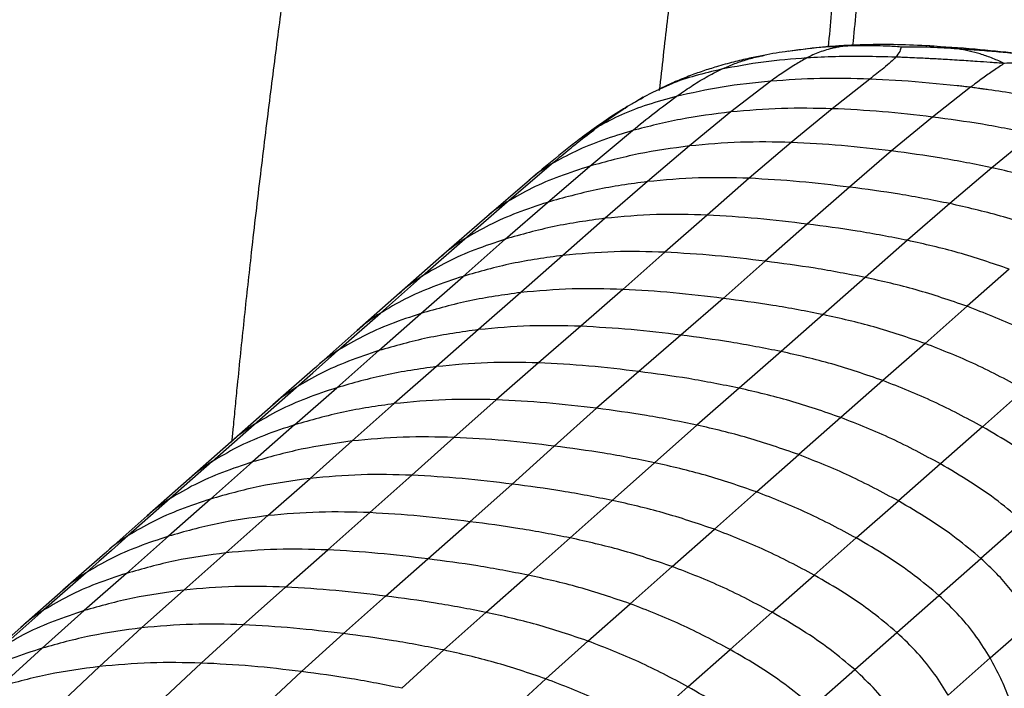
# Paper-space layout '_Dimetric' of a CAD drawing. Header units: millimetres. Extents: x -453 to 610, y -49 to 852.
# Tile 12 of 14: x 295 to 500, y 462 to 601. Entities that reach past the tile are written whole.
import ezdxf

# ---------------------------------------------------------------- set-up
doc = ezdxf.new("R2010")
doc.units = ezdxf.units.MM

psp = doc.layouts.new('_Dimetric')

# ---------------------------------------------------------------- linework, layer by layer
at = {"color": 7, "linetype": 'Continuous', "lineweight": 25}
for p, q in [((455.05, 594.1), (454.66, 594.05)), ((458.3, 594.56), (455.04, 594.16)), ((470.86, 595.47), (469.71, 595.42)), ((449.55, 593.23), (449.75, 593.27)), ((451.03, 587.89), (442.74, 581.49)), ((471.62, 588.33), (463.78, 582.17)), ((479.61, 587.9), (471.62, 588.33)), ((489.84, 586.94), (479.61, 587.9)), ((427.8, 586.15), (426.44, 585.52)), ((492.57, 586.61), (484.65, 580.43)), ((424.52, 584.55), (423.15, 583.74)), ((424.32, 584.4), (424.63, 584.57)), ((426.42, 585.56), (424.53, 584.56)), ((463.78, 582.17), (455.29, 575.16)), ((442.74, 581.49), (434.12, 574.42)), ((484.65, 580.43), (476.15, 573.38)), ((415.13, 578.44), (411.91, 576.23)), ((413.38, 570.22), (422.28, 577.62)), ((505.55, 576.91), (497.02, 569.9)), ((434.12, 574.42), (425.36, 567.01)), ((455.29, 575.16), (446.57, 567.7)), ((476.15, 573.38), (467.41, 565.85)), ((396.22, 562.8), (405.37, 570.61)), ((404.57, 562.69), (413.38, 570.22)), ((497.02, 569.9), (488.26, 562.44)), ((400.83, 567.34), (391.46, 559.28)), ((446.57, 567.7), (437.8, 560.05)), ((425.36, 567.01), (416.58, 559.39)), ((467.41, 565.85), (458.64, 558.17)), ((387.38, 555.1), (396.22, 562.8)), ((395.79, 555.04), (404.57, 562.69)), ((488.26, 562.44), (479.47, 554.8)), ((391.46, 559.28), (382.57, 551.49)), ((416.58, 559.39), (407.81, 551.67)), ((437.8, 560.05), (429.03, 552.32)), ((458.64, 558.17), (449.87, 550.45)), ((378.6, 547.39), (387.38, 555.1)), ((387.02, 547.31), (395.79, 555.04)), ((479.47, 554.8), (470.7, 547.08)), ((382.57, 551.49), (373.81, 543.79)), ((407.81, 551.67), (399.04, 543.94)), ((429.03, 552.32), (420.27, 544.6)), ((449.87, 550.45), (441.11, 542.73)), ((369.83, 539.66), (378.6, 547.39)), ((378.25, 539.58), (387.02, 547.31)), ((470.7, 547.08), (461.94, 539.35)), ((500.65, 548.8), (491.88, 541.08)), ((373.81, 543.79), (365.03, 536.05)), ((399.04, 543.94), (390.27, 536.23)), ((420.27, 544.6), (411.5, 536.93)), ((441.11, 542.73), (432.35, 535.08)), ((491.88, 541.08), (483.12, 533.35)), ((361.07, 531.93), (369.83, 539.66)), ((369.49, 531.86), (378.25, 539.58)), ((461.94, 539.35), (453.18, 531.68)), ((411.5, 536.93), (402.71, 529.32)), ((365.03, 536.05), (356.27, 528.32)), ((390.27, 536.23), (381.5, 528.54)), ((432.35, 535.08), (423.57, 527.52)), ((483.12, 533.35), (474.36, 525.64)), ((360.74, 524.15), (369.49, 531.86)), ((453.18, 531.68), (444.43, 524.06)), ((381.5, 528.54), (372.72, 520.84)), ((402.71, 529.32), (393.91, 521.65)), ((356.25, 528.3), (347.49, 520.58)), ((423.57, 527.52), (414.79, 519.87)), ((474.36, 525.64), (465.61, 517.95)), ((343.58, 516.5), (352.31, 524.21)), ((352, 516.44), (360.74, 524.15)), ((444.43, 524.06), (435.66, 516.39)), ((503.82, 523.76), (495.06, 516.04)), ((347.51, 520.59), (338.77, 512.89)), ((363.96, 513.08), (372.72, 520.84)), ((385.14, 513.83), (393.91, 521.65)), ((406, 512.02), (414.79, 519.87)), ((334.85, 508.81), (343.58, 516.5)), ((352, 516.44), (343.26, 508.73)), ((426.86, 508.57), (435.66, 516.39)), ((465.61, 517.95), (456.85, 510.24)), ((495.06, 516.04), (486.32, 508.33)), ((338.77, 512.89), (330.04, 505.19)), ((355.21, 505.31), (363.96, 513.08)), ((376.39, 505.97), (385.14, 513.83)), ((397.23, 504.11), (406, 512.02)), ((448.07, 502.48), (456.85, 510.24)), ((334.85, 508.81), (326.12, 501.11)), ((343.26, 508.73), (334.51, 501.01)), ((418.07, 500.72), (426.86, 508.57)), ((486.32, 508.33), (477.58, 500.62)), ((367.63, 498.18), (376.39, 505.97)), ((330.05, 505.19), (321.31, 497.49)), ((346.45, 497.56), (355.21, 505.31)), ((388.46, 496.3), (397.23, 504.11)), ((439.3, 494.72), (448.07, 502.48)), ((326.12, 501.11), (317.38, 493.4)), ((334.51, 501.01), (325.75, 493.28)), ((409.3, 492.93), (418.07, 500.72)), ((468.83, 492.91), (477.58, 500.62)), ((358.87, 490.44), (367.63, 498.18)), ((321.31, 497.49), (312.57, 489.78)), ((337.69, 489.83), (346.45, 497.56)), ((379.7, 488.56), (388.46, 496.3)), ((503.45, 496.36), (494.72, 488.66)), ((430.53, 486.97), (439.3, 494.72)), ((325.75, 493.28), (316.99, 485.55)), ((400.54, 485.19), (409.3, 492.93)), ((460.08, 485.19), (468.83, 492.91)), ((312.56, 489.76), (303.8, 482.04)), ((328.92, 482.08), (337.69, 489.83)), ((350.1, 482.7), (358.87, 490.44)), ((370.93, 480.82), (379.7, 488.56)), ((477.26, 473.26), (494.72, 488.66)), ((308.63, 485.68), (299.86, 477.95)), ((316.99, 485.55), (308.22, 477.81)), ((421.76, 479.24), (430.53, 486.97)), ((391.77, 477.45), (400.54, 485.19)), ((451.32, 477.46), (460.08, 485.19)), ((303.82, 482.06), (295.06, 474.33)), ((320.14, 474.22), (328.92, 482.08)), ((341.32, 474.87), (350.1, 482.7)), ((362.16, 473.03), (370.93, 480.82)), ((299.86, 477.95), (291.1, 470.22)), ((308.22, 477.81), (299.46, 469.99)), ((383.01, 469.62), (391.77, 477.45)), ((412.99, 471.49), (421.76, 479.24)), ((442.56, 469.73), (451.32, 477.46)), ((496.68, 467.98), (505.42, 475.69)), ((295.06, 474.33), (286.26, 466.57)), ((311.39, 466.18), (320.14, 474.22)), ((332.55, 466.91), (341.32, 474.87)), ((468.5, 465.54), (477.26, 473.26)), ((353.42, 465.14), (362.16, 473.03)), ((404.22, 463.63), (412.99, 471.49)), ((299.46, 469.99), (290.7, 462.02)), ((374.29, 461.66), (383.01, 469.62)), ((433.79, 461.99), (442.56, 469.73)), ((487.93, 460.26), (496.68, 467.98)), ((302.78, 458.05), (311.39, 466.18)), ((324.02, 458.91), (332.55, 466.91)), ((344.92, 457.2), (353.42, 465.14)), ((459.74, 457.81), (468.5, 465.54)), ((395.46, 455.59), (404.22, 463.63)), ((425, 454.17), (433.79, 461.99))]:
    psp.add_line(p, q, dxfattribs=at)
at = {"color": 7, "linetype": 'Continuous', "lineweight": 25, "flags": 128}
for points in [[(352.31, 524.21), (355.79, 527.28), (358.43, 529.6), (360.22, 531.18), (361.07, 531.93)], [(317.38, 493.4), (313.91, 490.34), (311.27, 488.01), (309.48, 486.43), (308.63, 485.68)]]:
    psp.add_lwpolyline(points, dxfattribs=at)
at = {"color": 7, "linetype": 'Continuous', "lineweight": 25}
for points, knots in [([(338.99, 513.08), (339.08, 514.04), (339.31, 516.44), (339.68, 520.3), (340.42, 527.7), (341.48, 538.04), (343.04, 552.36), (344.77, 567.28), (346.65, 582.65), (348.51, 597.19), (350.33, 611.09), (352.16, 624.69), (354.11, 638.46), (356.24, 652.78), (358.4, 666.74), (360.56, 680.18), (362.67, 692.88), (364.85, 705.61), (367.07, 718.09), (369.28, 729.95), (371.43, 740.85), (373.5, 750.56), (375.48, 759.03), (377.37, 766.36), (378.71, 770.7), (379.33, 772.74)], [0, 0, 0, 0, 0.01092, 0.027401, 0.043857, 0.095124, 0.145072, 0.206628, 0.264843, 0.319917, 0.372179, 0.423135, 0.474859, 0.529335, 0.586975, 0.634824, 0.683752, 0.733165, 0.781814, 0.828292, 0.871204, 0.909492, 0.943355, 0.973328, 1, 1, 1, 1]), ([(445.53, 731.48), (445.47, 728.95), (445.35, 723.63), (444.67, 715.35), (443.74, 706.5), (442.59, 697.27), (441.63, 690.24), (440.91, 685.13), (440.41, 681.62), (439.8, 677.34), (439.13, 672.71), (437.83, 663.74), (436.02, 651.33), (433.82, 635.74), (431.96, 621.37), (430.26, 607.29), (428.91, 595.49), (428.11, 588.36), (427.83, 585.94)], [0, 0, 0, 0, 0.051749, 0.108803, 0.1699, 0.233734, 0.298975, 0.315112, 0.339367, 0.371474, 0.403403, 0.435114, 0.556777, 0.65995, 0.757156, 0.852962, 0.950195, 1, 1, 1, 1]), ([(463.06, 595.03), (463.27, 597.34), (463.89, 604.19), (464.93, 615.88), (466.21, 630.08), (467.57, 644.58), (468.75, 656.9), (469.74, 667.02), (470.5, 674.8), (471.24, 682.22), (471.83, 688.22), (472.31, 693.21), (472.72, 697.67), (473.18, 702.98), (473.67, 709.15), (474.11, 716.19), (474.47, 724.12), (474.47, 729.71), (474.46, 732.66)], [0, 0, 0, 0, 0.0504908, 0.1494061, 0.2548111, 0.360225, 0.4656469, 0.5236253, 0.5811935, 0.6353811, 0.6857879, 0.7120395, 0.7444287, 0.7829959, 0.8277651, 0.8787596, 0.9361124, 1, 1, 1, 1]), ([(468.14, 595.35), (468.37, 597.67), (468.99, 603.99), (469.99, 614.57), (471.15, 627.16), (472.36, 640.49), (473.63, 654.73), (474.66, 666.44), (475.44, 675.24), (475.86, 680.1), (476.22, 684.1), (476.49, 687.22), (476.75, 690.11), (477, 693.04), (477.51, 699.22), (478.18, 708.75), (478.76, 721.08), (478.54, 729.21), (478.43, 733)], [0, 0, 0, 0, 0.05043, 0.137679, 0.230138, 0.324381, 0.427859, 0.539925, 0.579429, 0.619751, 0.645938, 0.666776, 0.687891, 0.709265, 0.730881, 0.823106, 0.917584, 1, 1, 1, 1]), ([(454.71, 594.12), (453.85, 593.99), (452.14, 593.74), (450.41, 593.42), (449.55, 593.26)], [0, 0, 0, 0, 0.5015283, 1, 1, 1, 1]), ([(466.32, 595.16), (463.72, 595.03), (459.8, 594.83), (456.24, 594.29), (455.05, 594.1)], [0, 0, 0, 0, 0.663789, 1, 1, 1, 1]), ([(464.16, 594.8), (463.12, 594.52), (460.89, 593.93), (459.36, 593.14), (458.54, 592.71)], [0, 0, 0, 0, 0.463242, 1, 1, 1, 1]), ([(468.98, 595.39), (467.94, 595.35), (465.11, 595.24), (461.73, 594.99), (459.35, 594.69), (458.81, 594.62)], [0, 0, 0, 0, 0.308304, 0.841142, 1, 1, 1, 1]), ([(466.32, 595.16), (465.94, 595.1), (465.18, 595), (464.5, 594.87), (464.16, 594.8)], [0, 0, 0, 0, 0.499998, 1, 1, 1, 1]), ([(470.95, 595.45), (470.35, 595.44), (468.72, 595.41), (467.25, 595.26), (466.32, 595.16)], [0, 0, 0, 0, 0.367952, 1, 1, 1, 1]), ([(478.13, 594.99), (477.12, 595.06), (475.22, 595.19), (473.24, 595.24), (472.18, 595.25), (471.86, 595.26), (471.31, 595.26), (470.7, 595.26), (470.17, 595.26), (469.96, 595.25), (469.89, 595.25), (469.88, 595.25), (469.85, 595.25), (469.82, 595.25), (469.78, 595.25), (469.77, 595.25), (469.76, 595.25), (469.74, 595.25), (469.69, 595.25), (469.5, 595.25), (468.36, 595.23), (467.27, 595.19), (466.32, 595.16)], [0, 0, 0, 0, 0.249096, 0.470928, 0.49546, 0.515518, 0.552964, 0.634456, 0.672429, 0.687445, 0.689517, 0.690049, 0.691227, 0.695424, 0.699695, 0.699983, 0.700102, 0.700492, 0.704621, 0.712877, 0.749763, 1, 1, 1, 1]), ([(484.11, 595.21), (481.87, 595.32), (477.47, 595.54), (472.93, 595.49), (470.69, 595.46)], [0, 0, 0, 0, 0.507704, 1, 1, 1, 1]), ([(478.13, 594.99), (478.09, 594.7), (478, 594.11), (477.34, 593.29), (477, 592.88)], [0, 0, 0, 0, 0.493948, 1, 1, 1, 1]), ([(489.92, 594.6), (488.04, 594.72), (484.11, 594.97), (480.18, 594.98), (478.13, 594.99)], [0, 0, 0, 0, 0.479014, 1, 1, 1, 1]), ([(502.03, 593.67), (499.2, 593.97), (493.14, 594.62), (487.05, 595.01), (483.81, 595.22)], [0, 0, 0, 0, 0.467685, 1, 1, 1, 1]), ([(489.92, 594.6), (488, 594.87), (485.99, 595.16), (484.02, 595.2), (483.94, 595.21)], [0, 0, 0, 0, 0.956079, 1, 1, 1, 1]), ([(494.58, 593.54), (493.83, 593.75), (492.34, 594.17), (490.73, 594.46), (489.92, 594.6)], [0, 0, 0, 0, 0.498624, 1, 1, 1, 1]), ([(504.93, 593.29), (502.46, 593.55), (498.64, 593.96), (494.76, 594.26), (493.18, 594.38), (492.63, 594.42), (491.49, 594.5), (490.54, 594.56), (489.92, 594.6)], [0, 0, 0, 0, 0.494408, 0.765031, 0.773307, 0.810376, 0.875232, 1, 1, 1, 1]), ([(449.58, 593.26), (448.59, 593.07), (446.57, 592.67), (443.26, 591.88), (440, 590.98), (436.86, 589.98), (433.87, 588.9), (430.76, 587.63), (428.75, 586.68), (427.7, 586.18)], [0, 0, 0, 0, 0.1425803, 0.2924952, 0.4504974, 0.5753828, 0.7071492, 0.8477974, 1, 1, 1, 1]), ([(440.78, 590.37), (441.58, 590.72), (443.12, 591.42), (445.74, 592.31), (447.86, 592.92), (449.23, 593.17), (449.55, 593.23)], [0, 0, 0, 0, 0.326219, 0.628673, 0.914292, 1, 1, 1, 1]), ([(458.54, 592.71), (455.49, 592.48), (449.34, 592), (443.65, 590.91), (440.78, 590.37)], [0, 0, 0, 0, 0.4960811, 1, 1, 1, 1]), ([(458.54, 592.71), (457.73, 592.26), (456, 591.3), (453.54, 589.68), (451.89, 588.51), (451.03, 587.89)], [0, 0, 0, 0, 0.295487, 0.630969, 1, 1, 1, 1]), ([(477, 592.88), (474.85, 592.94), (470.57, 593.05), (464.42, 593.01), (460.51, 592.81), (458.54, 592.71)], [0, 0, 0, 0, 0.332368, 0.663932, 1, 1, 1, 1]), ([(477, 592.88), (476.69, 592.55), (476, 591.81), (474.16, 590.3), (472.61, 589.1), (471.62, 588.33)], [0, 0, 0, 0, 0.223763, 0.504277, 1, 1, 1, 1]), ([(499.61, 591.58), (498.64, 591.65), (496.75, 591.78), (493.64, 592), (490.83, 592.18), (488.34, 592.34), (486.6, 592.44), (485.14, 592.52), (483.78, 592.59), (482.56, 592.65), (481.08, 592.72), (479.73, 592.78), (478.26, 592.84), (477.44, 592.87), (477, 592.88)], [0, 0, 0, 0, 0.126972, 0.246045, 0.405423, 0.495175, 0.575326, 0.636128, 0.688918, 0.756256, 0.800345, 0.887221, 0.939851, 1, 1, 1, 1]), ([(499.61, 591.58), (498.84, 591.93), (497.67, 592.46), (496.35, 592.96), (495.46, 593.27), (494.98, 593.42), (494.58, 593.54)], [0, 0, 0, 0, 0.486762, 0.734448, 0.774438, 1, 1, 1, 1]), ([(440.78, 590.37), (438.95, 589.93), (435.37, 589.08), (431.04, 587.7), (428.63, 586.54), (427.8, 586.15)], [0, 0, 0, 0, 0.407439, 0.797907, 1, 1, 1, 1]), ([(431.36, 584.69), (432.37, 585.4), (434.33, 586.76), (437.4, 588.67), (439.69, 589.82), (440.78, 590.37)], [0, 0, 0, 0, 0.359413, 0.694552, 1, 1, 1, 1]), ([(499.1, 591.25), (498.35, 590.75), (496.83, 589.73), (495.31, 588.63), (494.54, 588.07)], [0, 0, 0, 0, 0.4974887, 1, 1, 1, 1]), ([(499.61, 591.58), (499.52, 591.52), (499.35, 591.42), (499.18, 591.3), (499.1, 591.25)], [0, 0, 0, 0, 0.525692, 1, 1, 1, 1]), ([(508.76, 591.75), (508.07, 591.76), (507.28, 591.77), (506.27, 591.77), (505.38, 591.77), (503.12, 591.74), (501.09, 591.65), (499.61, 591.58)], [0, 0, 0, 0, 0.221965, 0.258686, 0.32743, 0.512723, 1, 1, 1, 1]), ([(451.03, 587.89), (447.64, 587.54), (440.9, 586.85), (434.52, 585.41), (431.36, 584.69)], [0, 0, 0, 0, 0.503156, 1, 1, 1, 1]), ([(471.62, 588.33), (468.15, 588.41), (461.15, 588.58), (454.42, 588.12), (451.03, 587.89)], [0, 0, 0, 0, 0.496111, 1, 1, 1, 1]), ([(494.54, 588.07), (494.49, 588.03), (494.05, 587.71), (493.39, 587.22), (492.79, 586.77), (492.57, 586.61)], [0, 0, 0, 0, 0.078559, 0.671748, 1, 1, 1, 1]), ([(492.57, 586.61), (492.12, 586.66), (491.63, 586.72), (490.72, 586.83), (490.27, 586.89), (489.84, 586.94)], [0, 0, 0, 0, 0.500076, 0.535397, 1, 1, 1, 1]), ([(495.25, 586.26), (495.01, 586.29), (494.57, 586.35), (493.67, 586.47), (493.02, 586.55), (492.57, 586.61)], [0, 0, 0, 0, 0.271001, 0.499916, 1, 1, 1, 1]), ([(513.47, 583.06), (513.32, 583.09), (511.41, 583.5), (507.59, 584.27), (502.03, 585.26), (497.87, 585.9), (495.61, 586.21), (495.25, 586.26)], [0, 0, 0, 0, 0.025474, 0.313905, 0.627933, 0.94216, 1, 1, 1, 1]), ([(431.36, 584.69), (429.37, 584.14), (425.48, 583.08), (420.04, 581.06), (416.73, 579.29), (415.13, 578.44)], [0, 0, 0, 0, 0.352101, 0.686726, 1, 1, 1, 1]), ([(415.13, 578.44), (416.26, 579.26), (418.47, 580.85), (421.49, 582.84), (423.57, 583.99), (424.32, 584.4)], [0, 0, 0, 0, 0.401864, 0.784392, 1, 1, 1, 1]), ([(422.28, 577.62), (423.77, 578.84), (426.69, 581.23), (429.82, 583.55), (431.36, 584.69)], [0, 0, 0, 0, 0.507656, 1, 1, 1, 1]), ([(421.6, 582.84), (421.06, 582.52), (418.86, 581.24), (415.66, 579.05), (413.13, 577.19), (411.82, 576.24)], [0, 0, 0, 0, 0.137281, 0.555651, 1, 1, 1, 1]), ([(463.78, 582.17), (460.27, 582.24), (453.18, 582.37), (446.24, 581.78), (442.74, 581.49)], [0, 0, 0, 0, 0.495647, 1, 1, 1, 1]), ([(484.65, 580.43), (481.18, 580.84), (474.21, 581.67), (467.27, 582), (463.78, 582.17)], [0, 0, 0, 0, 0.497993, 1, 1, 1, 1]), ([(442.74, 581.49), (439.23, 581.05), (432.26, 580.17), (425.59, 578.47), (422.28, 577.62)], [0, 0, 0, 0, 0.504298, 1, 1, 1, 1]), ([(505.55, 576.91), (502.05, 577.62), (495.09, 579.03), (488.12, 579.97), (484.65, 580.43)], [0, 0, 0, 0, 0.502002, 1, 1, 1, 1]), ([(405.37, 570.61), (406.53, 571.58), (408.53, 573.25), (411.75, 575.87), (413.89, 577.5), (415.13, 578.44)], [0, 0, 0, 0, 0.3668543, 0.6332309, 1, 1, 1, 1]), ([(422.28, 577.62), (420.21, 576.99), (416.16, 575.75), (410.47, 573.47), (407.03, 571.54), (405.37, 570.61)], [0, 0, 0, 0, 0.35205, 0.686529, 1, 1, 1, 1]), ([(411.88, 576.28), (409.98, 574.81), (406.17, 571.86), (402.6, 568.83), (400.81, 567.31)], [0, 0, 0, 0, 0.498978, 1, 1, 1, 1]), ([(434.12, 574.42), (430.56, 573.94), (423.51, 572.99), (416.74, 571.14), (413.38, 570.22)], [0, 0, 0, 0, 0.5041799, 1, 1, 1, 1]), ([(455.29, 575.16), (451.76, 575.23), (444.65, 575.38), (437.65, 574.75), (434.12, 574.42)], [0, 0, 0, 0, 0.49538, 1, 1, 1, 1]), ([(476.15, 573.38), (472.68, 573.79), (465.72, 574.62), (458.77, 574.98), (455.29, 575.16)], [0, 0, 0, 0, 0.497777, 1, 1, 1, 1]), ([(497.02, 569.9), (493.53, 570.6), (486.58, 572), (479.62, 572.92), (476.15, 573.38)], [0, 0, 0, 0, 0.502221, 1, 1, 1, 1]), ([(413.38, 570.22), (411.28, 569.54), (407.16, 568.21), (401.38, 565.79), (397.9, 563.77), (396.22, 562.8)], [0, 0, 0, 0, 0.351928, 0.686418, 1, 1, 1, 1]), ([(405.37, 570.61), (403.87, 569.68), (402.28, 568.69), (400.93, 567.4), (400.85, 567.32)], [0, 0, 0, 0, 0.939451, 1, 1, 1, 1]), ([(518.18, 563.83), (514.66, 565.04), (507.66, 567.44), (500.55, 569.09), (497.02, 569.9)], [0, 0, 0, 0, 0.50462, 1, 1, 1, 1]), ([(446.57, 567.7), (443.04, 567.79), (435.91, 567.97), (428.9, 567.33), (425.36, 567.01)], [0, 0, 0, 0, 0.495092, 1, 1, 1, 1]), ([(467.41, 565.85), (463.95, 566.27), (456.99, 567.11), (450.05, 567.5), (446.57, 567.7)], [0, 0, 0, 0, 0.497556, 1, 1, 1, 1]), ([(425.36, 567.01), (421.79, 566.52), (414.72, 565.54), (407.93, 563.64), (404.57, 562.69)], [0, 0, 0, 0, 0.504041, 1, 1, 1, 1]), ([(488.26, 562.44), (484.77, 563.13), (477.83, 564.49), (470.87, 565.4), (467.41, 565.85)], [0, 0, 0, 0, 0.502442, 1, 1, 1, 1]), ([(404.57, 562.69), (402.46, 561.99), (398.33, 560.63), (392.54, 558.14), (389.06, 556.09), (387.38, 555.1)], [0, 0, 0, 0, 0.3519259, 0.6864807, 1, 1, 1, 1]), ([(396.22, 562.8), (394.7, 561.83), (393.03, 560.76), (391.62, 559.39), (391.49, 559.26)], [0, 0, 0, 0, 0.904865, 1, 1, 1, 1]), ([(509.43, 556.42), (505.9, 557.63), (498.91, 560.03), (491.78, 561.64), (488.26, 562.44)], [0, 0, 0, 0, 0.504904, 1, 1, 1, 1]), ([(416.58, 559.39), (413.01, 558.89), (405.93, 557.91), (399.15, 555.99), (395.79, 555.04)], [0, 0, 0, 0, 0.503985, 1, 1, 1, 1]), ([(437.8, 560.05), (434.27, 560.14), (427.14, 560.34), (420.12, 559.71), (416.58, 559.39)], [0, 0, 0, 0, 0.494964, 1, 1, 1, 1]), ([(458.64, 558.17), (455.18, 558.59), (448.23, 559.44), (441.29, 559.84), (437.8, 560.05)], [0, 0, 0, 0, 0.497449, 1, 1, 1, 1]), ([(479.47, 554.8), (475.99, 555.47), (469.05, 556.82), (462.1, 557.72), (458.64, 558.17)], [0, 0, 0, 0, 0.502546, 1, 1, 1, 1]), ([(387.38, 555.1), (385.86, 554.12), (384.17, 553.02), (382.75, 551.62), (382.59, 551.47)], [0, 0, 0, 0, 0.8939462, 1, 1, 1, 1]), ([(395.79, 555.04), (393.67, 554.33), (389.55, 552.95), (383.76, 550.45), (380.28, 548.39), (378.6, 547.39)], [0, 0, 0, 0, 0.351944, 0.686516, 1, 1, 1, 1]), ([(500.65, 548.8), (497.12, 550.01), (490.12, 552.4), (483, 554), (479.47, 554.8)], [0, 0, 0, 0, 0.5050336, 1, 1, 1, 1]), ([(407.81, 551.67), (404.24, 551.18), (397.16, 550.2), (390.38, 548.27), (387.02, 547.31)], [0, 0, 0, 0, 0.503973, 1, 1, 1, 1]), ([(429.03, 552.32), (425.5, 552.42), (418.37, 552.62), (411.35, 551.99), (407.81, 551.67)], [0, 0, 0, 0, 0.494946, 1, 1, 1, 1]), ([(449.87, 550.45), (446.41, 550.87), (439.46, 551.72), (432.52, 552.12), (429.03, 552.32)], [0, 0, 0, 0, 0.497437, 1, 1, 1, 1]), ([(470.7, 547.08), (467.22, 547.75), (460.28, 549.09), (453.33, 550), (449.87, 550.45)], [0, 0, 0, 0, 0.502561, 1, 1, 1, 1]), ([(387.02, 547.31), (384.9, 546.61), (380.78, 545.23), (375, 542.72), (371.52, 540.66), (369.83, 539.66)], [0, 0, 0, 0, 0.3519495, 0.6865196, 1, 1, 1, 1]), ([(378.6, 547.39), (377.09, 546.41), (375.4, 545.31), (373.98, 543.91), (373.84, 543.76)], [0, 0, 0, 0, 0.897146, 1, 1, 1, 1]), ([(491.88, 541.08), (488.35, 542.29), (481.35, 544.69), (474.23, 546.28), (470.7, 547.08)], [0, 0, 0, 0, 0.5050496, 1, 1, 1, 1]), ([(420.27, 544.6), (416.74, 544.7), (409.6, 544.9), (402.59, 544.26), (399.04, 543.94)], [0, 0, 0, 0, 0.494951, 1, 1, 1, 1]), ([(399.04, 543.94), (395.48, 543.45), (388.4, 542.47), (381.61, 540.54), (378.25, 539.58)], [0, 0, 0, 0, 0.503977, 1, 1, 1, 1]), ([(441.11, 542.73), (437.65, 543.15), (430.7, 544), (423.76, 544.4), (420.27, 544.6)], [0, 0, 0, 0, 0.497445, 1, 1, 1, 1]), ([(461.94, 539.35), (458.45, 540.03), (451.52, 541.37), (444.57, 542.28), (441.11, 542.73)], [0, 0, 0, 0, 0.502555, 1, 1, 1, 1]), ([(512.58, 531.49), (509.23, 533.29), (502.48, 536.93), (495.43, 539.69), (491.88, 541.08)], [0, 0, 0, 0, 0.496029, 1, 1, 1, 1]), ([(378.25, 539.58), (376.14, 538.88), (372.01, 537.5), (366.23, 534.99), (362.75, 532.93), (361.07, 531.93)], [0, 0, 0, 0, 0.351945, 0.686517, 1, 1, 1, 1]), ([(369.83, 539.66), (368.32, 538.68), (366.63, 537.58), (365.21, 536.17), (365.06, 536.02)], [0, 0, 0, 0, 0.894519, 1, 1, 1, 1]), ([(483.12, 533.35), (479.58, 534.56), (472.59, 536.96), (465.46, 538.56), (461.94, 539.35)], [0, 0, 0, 0, 0.505047, 1, 1, 1, 1]), ([(411.5, 536.93), (407.97, 537.02), (400.83, 537.2), (393.82, 536.56), (390.27, 536.23)], [0, 0, 0, 0, 0.494983, 1, 1, 1, 1]), ([(432.35, 535.08), (428.88, 535.5), (421.93, 536.34), (414.99, 536.74), (411.5, 536.93)], [0, 0, 0, 0, 0.497486, 1, 1, 1, 1]), ([(390.27, 536.23), (386.71, 535.73), (379.63, 534.74), (372.85, 532.82), (369.49, 531.86)], [0, 0, 0, 0, 0.503974, 1, 1, 1, 1]), ([(453.18, 531.68), (449.7, 532.36), (442.76, 533.72), (435.81, 534.63), (432.35, 535.08)], [0, 0, 0, 0, 0.502511, 1, 1, 1, 1]), ([(503.82, 523.76), (500.47, 525.56), (493.72, 529.2), (486.67, 531.96), (483.12, 533.35)], [0, 0, 0, 0, 0.496025, 1, 1, 1, 1]), ([(369.49, 531.86), (367.38, 531.15), (363.26, 529.77), (357.48, 527.27), (354, 525.21), (352.31, 524.21)], [0, 0, 0, 0, 0.351939, 0.686514, 1, 1, 1, 1]), ([(361.07, 531.93), (359.56, 530.95), (357.86, 529.84), (356.43, 528.43), (356.28, 528.27)], [0, 0, 0, 0, 0.890883, 1, 1, 1, 1]), ([(474.36, 525.64), (470.83, 526.86), (463.83, 529.26), (456.71, 530.88), (453.18, 531.68)], [0, 0, 0, 0, 0.505009, 1, 1, 1, 1]), ([(381.5, 528.54), (377.94, 528.04), (370.87, 527.03), (364.1, 525.11), (360.74, 524.15)], [0, 0, 0, 0, 0.503981, 1, 1, 1, 1]), ([(402.71, 529.32), (399.18, 529.4), (392.04, 529.55), (385.04, 528.88), (381.5, 528.54)], [0, 0, 0, 0, 0.4950647, 1, 1, 1, 1]), ([(423.57, 527.52), (420.11, 527.94), (413.15, 528.77), (406.2, 529.14), (402.71, 529.32)], [0, 0, 0, 0, 0.497587, 1, 1, 1, 1]), ([(444.43, 524.06), (440.94, 524.76), (434, 526.15), (427.04, 527.06), (423.57, 527.52)], [0, 0, 0, 0, 0.502408, 1, 1, 1, 1]), ([(495.06, 516.04), (491.71, 517.84), (484.96, 521.47), (477.91, 524.24), (474.36, 525.64)], [0, 0, 0, 0, 0.4960249, 1, 1, 1, 1]), ([(360.74, 524.15), (358.63, 523.44), (354.51, 522.06), (348.74, 519.56), (345.26, 517.5), (343.58, 516.5)], [0, 0, 0, 0, 0.351951, 0.686512, 1, 1, 1, 1]), ([(352.31, 524.21), (350.8, 523.23), (349.11, 522.12), (347.69, 520.72), (347.54, 520.57)], [0, 0, 0, 0, 0.894506, 1, 1, 1, 1]), ([(465.61, 517.95), (462.08, 519.17), (455.08, 521.6), (447.96, 523.25), (444.43, 524.06)], [0, 0, 0, 0, 0.50493, 1, 1, 1, 1]), ([(372.72, 520.84), (369.17, 520.33), (362.11, 519.32), (355.35, 517.4), (352, 516.44)], [0, 0, 0, 0, 0.503985, 1, 1, 1, 1]), ([(393.91, 521.65), (390.38, 521.72), (383.26, 521.85), (376.26, 521.18), (372.72, 520.84)], [0, 0, 0, 0, 0.495112, 1, 1, 1, 1]), ([(414.79, 519.87), (411.32, 520.29), (404.35, 521.12), (397.4, 521.47), (393.91, 521.65)], [0, 0, 0, 0, 0.497638, 1, 1, 1, 1]), ([(435.66, 516.39), (432.17, 517.09), (425.22, 518.49), (418.25, 519.41), (414.79, 519.87)], [0, 0, 0, 0, 0.50236, 1, 1, 1, 1]), ([(352, 516.44), (349.89, 515.74), (345.78, 514.36), (340.01, 511.86), (336.53, 509.8), (334.85, 508.81)], [0, 0, 0, 0, 0.3519534, 0.6865113, 1, 1, 1, 1]), ([(343.58, 516.5), (342.06, 515.52), (340.37, 514.42), (338.95, 513.01), (338.8, 512.86)], [0, 0, 0, 0, 0.894709, 1, 1, 1, 1]), ([(456.85, 510.24), (453.32, 511.47), (446.32, 513.91), (439.19, 515.57), (435.66, 516.39)], [0, 0, 0, 0, 0.50489, 1, 1, 1, 1]), ([(486.32, 508.33), (482.97, 510.13), (476.21, 513.76), (469.16, 516.54), (465.61, 517.95)], [0, 0, 0, 0, 0.496018, 1, 1, 1, 1]), ([(512.19, 504.07), (510.51, 505.49), (507.03, 508.42), (501.27, 512.39), (497.16, 514.8), (495.06, 516.04)], [0, 0, 0, 0, 0.3134878, 0.6480568, 1, 1, 1, 1]), ([(363.96, 513.08), (360.41, 512.58), (353.36, 511.59), (346.61, 509.68), (343.26, 508.73)], [0, 0, 0, 0, 0.503981, 1, 1, 1, 1]), ([(385.14, 513.83), (381.61, 513.9), (374.49, 514.06), (367.49, 513.41), (363.96, 513.08)], [0, 0, 0, 0, 0.495065, 1, 1, 1, 1]), ([(406, 512.02), (402.53, 512.43), (395.57, 513.27), (388.63, 513.64), (385.14, 513.83)], [0, 0, 0, 0, 0.497587, 1, 1, 1, 1]), ([(426.86, 508.57), (423.37, 509.26), (416.42, 510.64), (409.46, 511.56), (406, 512.02)], [0, 0, 0, 0, 0.502408, 1, 1, 1, 1]), ([(477.58, 500.62), (474.22, 502.42), (467.46, 506.05), (460.41, 508.83), (456.85, 510.24)], [0, 0, 0, 0, 0.496017, 1, 1, 1, 1]), ([(343.26, 508.73), (341.15, 508.03), (337.04, 506.66), (331.28, 504.16), (327.8, 502.1), (326.12, 501.11)], [0, 0, 0, 0, 0.351951, 0.686512, 1, 1, 1, 1]), ([(334.85, 508.81), (333.33, 507.82), (331.65, 506.72), (330.22, 505.31), (330.07, 505.16)], [0, 0, 0, 0, 0.895156, 1, 1, 1, 1]), ([(448.07, 502.48), (444.54, 503.7), (437.53, 506.12), (430.39, 507.76), (426.86, 508.57)], [0, 0, 0, 0, 0.50493, 1, 1, 1, 1]), ([(503.45, 496.36), (501.77, 497.78), (498.29, 500.72), (492.53, 504.67), (488.42, 507.09), (486.32, 508.33)], [0, 0, 0, 0, 0.31349, 0.648044, 1, 1, 1, 1]), ([(376.39, 505.97), (372.86, 506.06), (365.74, 506.25), (358.74, 505.63), (355.21, 505.31)], [0, 0, 0, 0, 0.494983, 1, 1, 1, 1]), ([(397.23, 504.11), (393.77, 504.53), (386.81, 505.37), (379.87, 505.77), (376.39, 505.97)], [0, 0, 0, 0, 0.4974863, 1, 1, 1, 1]), ([(355.21, 505.31), (351.66, 504.82), (344.61, 503.85), (337.86, 501.95), (334.51, 501.01)], [0, 0, 0, 0, 0.503974, 1, 1, 1, 1]), ([(418.07, 500.72), (414.59, 501.39), (407.64, 502.75), (400.69, 503.66), (397.23, 504.11)], [0, 0, 0, 0, 0.502511, 1, 1, 1, 1]), ([(468.83, 492.91), (465.47, 494.7), (458.7, 498.32), (451.64, 501.09), (448.07, 502.48)], [0, 0, 0, 0, 0.4960182, 1, 1, 1, 1]), ([(334.51, 501.01), (332.41, 500.31), (328.3, 498.94), (322.54, 496.45), (319.06, 494.4), (317.38, 493.4)], [0, 0, 0, 0, 0.351939, 0.686514, 1, 1, 1, 1]), ([(326.12, 501.11), (324.61, 500.12), (322.92, 499.02), (321.49, 497.61), (321.34, 497.46)], [0, 0, 0, 0, 0.8949789, 1, 1, 1, 1]), ([(439.3, 494.72), (435.75, 495.92), (428.74, 498.31), (421.61, 499.92), (418.07, 500.72)], [0, 0, 0, 0, 0.5050093, 1, 1, 1, 1]), ([(494.72, 488.66), (493.04, 490.08), (489.56, 493.02), (483.79, 496.97), (479.68, 499.38), (477.58, 500.62)], [0, 0, 0, 0, 0.313494, 0.648047, 1, 1, 1, 1]), ([(367.63, 498.18), (364.11, 498.28), (356.98, 498.49), (349.99, 497.87), (346.45, 497.56)], [0, 0, 0, 0, 0.494951, 1, 1, 1, 1]), ([(388.46, 496.3), (385.01, 496.72), (378.05, 497.57), (371.12, 497.98), (367.63, 498.18)], [0, 0, 0, 0, 0.497445, 1, 1, 1, 1]), ([(346.45, 497.56), (342.9, 497.08), (335.85, 496.12), (329.1, 494.22), (325.75, 493.28)], [0, 0, 0, 0, 0.503977, 1, 1, 1, 1]), ([(409.3, 492.93), (405.82, 493.6), (398.88, 494.94), (391.92, 495.85), (388.46, 496.3)], [0, 0, 0, 0, 0.502555, 1, 1, 1, 1]), ([(460.08, 485.19), (456.72, 486.98), (449.94, 490.58), (442.86, 493.33), (439.3, 494.72)], [0, 0, 0, 0, 0.496025, 1, 1, 1, 1]), ([(325.75, 493.28), (323.65, 492.58), (319.55, 491.22), (313.78, 488.73), (310.31, 486.68), (308.63, 485.68)], [0, 0, 0, 0, 0.351945, 0.686517, 1, 1, 1, 1]), ([(317.38, 493.4), (315.87, 492.42), (314.17, 491.31), (312.74, 489.89), (312.58, 489.74)], [0, 0, 0, 0, 0.891218, 1, 1, 1, 1]), ([(430.53, 486.97), (426.98, 488.17), (419.97, 490.55), (412.83, 492.14), (409.3, 492.93)], [0, 0, 0, 0, 0.5050471, 1, 1, 1, 1]), ([(486, 480.97), (484.31, 482.38), (480.83, 485.32), (475.06, 489.27), (470.94, 491.67), (468.83, 492.91)], [0, 0, 0, 0, 0.31349, 0.648044, 1, 1, 1, 1]), ([(337.69, 489.83), (334.14, 489.35), (327.09, 488.39), (320.34, 486.49), (316.99, 485.55)], [0, 0, 0, 0, 0.503973, 1, 1, 1, 1]), ([(358.87, 490.44), (355.34, 490.55), (348.22, 490.75), (341.22, 490.14), (337.69, 489.83)], [0, 0, 0, 0, 0.494946, 1, 1, 1, 1]), ([(379.7, 488.56), (376.24, 488.98), (369.29, 489.83), (362.36, 490.24), (358.87, 490.44)], [0, 0, 0, 0, 0.497437, 1, 1, 1, 1]), ([(400.54, 485.19), (397.05, 485.87), (390.11, 487.21), (383.16, 488.11), (379.7, 488.56)], [0, 0, 0, 0, 0.502561, 1, 1, 1, 1]), ([(505.42, 475.69), (504.75, 476.78), (503.37, 479.03), (500.9, 482.3), (498.03, 485.57), (495.85, 487.61), (494.72, 488.66)], [0, 0, 0, 0, 0.228589, 0.470064, 0.726387, 1, 1, 1, 1]), ([(316.99, 485.55), (314.89, 484.86), (310.78, 483.49), (305.02, 481), (301.54, 478.95), (299.86, 477.95)], [0, 0, 0, 0, 0.35195, 0.68652, 1, 1, 1, 1]), ([(308.63, 485.68), (307.11, 484.7), (305.42, 483.59), (304, 482.18), (303.84, 482.03)], [0, 0, 0, 0, 0.8949777, 1, 1, 1, 1]), ([(451.32, 477.46), (447.96, 479.25), (441.17, 482.85), (434.1, 485.59), (430.53, 486.97)], [0, 0, 0, 0, 0.496025, 1, 1, 1, 1]), ([(421.76, 479.24), (418.22, 480.44), (411.2, 482.82), (404.07, 484.41), (400.54, 485.19)], [0, 0, 0, 0, 0.50505, 1, 1, 1, 1]), ([(477.26, 473.26), (475.57, 474.68), (472.1, 477.61), (466.32, 481.56), (462.19, 483.96), (460.08, 485.19)], [0, 0, 0, 0, 0.313488, 0.648057, 1, 1, 1, 1]), ([(328.92, 482.08), (325.37, 481.6), (318.32, 480.64), (311.57, 478.75), (308.22, 477.81)], [0, 0, 0, 0, 0.503985, 1, 1, 1, 1]), ([(350.1, 482.7), (346.57, 482.8), (339.45, 483), (332.45, 482.39), (328.92, 482.08)], [0, 0, 0, 0, 0.4949645, 1, 1, 1, 1]), ([(370.93, 480.82), (367.47, 481.24), (360.52, 482.09), (353.59, 482.49), (350.1, 482.7)], [0, 0, 0, 0, 0.4974491, 1, 1, 1, 1]), ([(391.77, 477.45), (388.28, 478.12), (381.34, 479.46), (374.39, 480.37), (370.93, 480.82)], [0, 0, 0, 0, 0.502546, 1, 1, 1, 1]), ([(496.68, 467.98), (495.77, 469.44), (493.87, 472.49), (490.29, 476.88), (487.47, 479.57), (486, 480.97)], [0, 0, 0, 0, 0.307565, 0.639152, 1, 1, 1, 1]), ([(308.22, 477.81), (306.12, 477.11), (302.02, 475.75), (296.26, 473.27), (292.78, 471.21), (291.1, 470.22)], [0, 0, 0, 0, 0.351944, 0.686516, 1, 1, 1, 1]), ([(299.86, 477.95), (298.35, 476.97), (296.66, 475.87), (295.23, 474.45), (295.08, 474.3)], [0, 0, 0, 0, 0.8954153, 1, 1, 1, 1]), ([(412.99, 471.49), (409.45, 472.69), (402.43, 475.06), (395.3, 476.66), (391.77, 477.45)], [0, 0, 0, 0, 0.505034, 1, 1, 1, 1]), ([(442.56, 469.73), (439.19, 471.52), (432.41, 475.12), (425.33, 477.86), (421.76, 479.24)], [0, 0, 0, 0, 0.496029, 1, 1, 1, 1]), ([(468.5, 465.54), (466.82, 466.96), (463.34, 469.89), (457.56, 473.83), (453.44, 476.23), (451.32, 477.46)], [0, 0, 0, 0, 0.313484, 0.648047, 1, 1, 1, 1]), ([(320.14, 474.22), (316.59, 473.74), (309.55, 472.79), (302.81, 470.92), (299.46, 469.99)], [0, 0, 0, 0, 0.5040407, 1, 1, 1, 1]), ([(341.32, 474.87), (337.79, 474.96), (330.67, 475.15), (323.67, 474.53), (320.14, 474.22)], [0, 0, 0, 0, 0.495092, 1, 1, 1, 1]), ([(362.16, 473.03), (358.7, 473.44), (351.74, 474.28), (344.8, 474.67), (341.32, 474.87)], [0, 0, 0, 0, 0.4975559, 1, 1, 1, 1]), ([(487.93, 460.26), (487.02, 461.73), (485.13, 464.78), (481.56, 469.17), (478.73, 471.86), (477.26, 473.26)], [0, 0, 0, 0, 0.307568, 0.639157, 1, 1, 1, 1]), ([(383.01, 469.62), (379.52, 470.3), (372.58, 471.66), (365.62, 472.57), (362.16, 473.03)], [0, 0, 0, 0, 0.502442, 1, 1, 1, 1]), ([(433.79, 461.99), (430.42, 463.77), (423.64, 467.37), (416.56, 470.11), (412.99, 471.49)], [0, 0, 0, 0, 0.496019, 1, 1, 1, 1]), ([(299.46, 469.99), (297.36, 469.3), (293.26, 467.95), (287.5, 465.49), (284.02, 463.45), (282.34, 462.46)], [0, 0, 0, 0, 0.3519259, 0.6864807, 1, 1, 1, 1]), ([(404.22, 463.63), (400.67, 464.83), (393.66, 467.21), (386.53, 468.82), (383.01, 469.62)], [0, 0, 0, 0, 0.504904, 1, 1, 1, 1]), ([(459.74, 457.81), (458.06, 459.23), (454.58, 462.16), (448.79, 466.1), (444.67, 468.5), (442.56, 469.73)], [0, 0, 0, 0, 0.313487, 0.648052, 1, 1, 1, 1]), ([(332.55, 466.91), (329.03, 466.99), (321.91, 467.13), (314.92, 466.5), (311.39, 466.18)], [0, 0, 0, 0, 0.49538, 1, 1, 1, 1]), ([(501.92, 455.57), (501.49, 456.9), (500.62, 459.64), (498.93, 463.82), (497.44, 466.56), (496.68, 467.98)], [0, 0, 0, 0, 0.312174, 0.64501, 1, 1, 1, 1]), ([(311.39, 466.18), (307.84, 465.71), (300.8, 464.76), (294.05, 462.93), (290.7, 462.02)], [0, 0, 0, 0, 0.50418, 1, 1, 1, 1]), ([(353.42, 465.14), (349.96, 465.55), (342.99, 466.38), (336.04, 466.74), (332.55, 466.91)], [0, 0, 0, 0, 0.4977766, 1, 1, 1, 1]), ([(374.29, 461.66), (370.8, 462.36), (363.85, 463.76), (356.89, 464.68), (353.42, 465.14)], [0, 0, 0, 0, 0.5022209, 1, 1, 1, 1]), ([(479.17, 452.54), (478.26, 454.01), (476.37, 457.06), (472.8, 461.45), (469.98, 464.14), (468.5, 465.54)], [0, 0, 0, 0, 0.307568, 0.639156, 1, 1, 1, 1]), ([(425, 454.17), (421.64, 455.95), (414.85, 459.52), (407.78, 462.25), (404.22, 463.63)], [0, 0, 0, 0, 0.495961, 1, 1, 1, 1]), ([(450.97, 450.08), (449.29, 451.49), (445.81, 454.42), (440.02, 458.36), (435.9, 460.76), (433.79, 461.99)], [0, 0, 0, 0, 0.31349, 0.648054, 1, 1, 1, 1])]:
    psp.add_open_spline(points, degree=3, knots=knots, dxfattribs=at)

doc.saveas('drawing.dxf')
